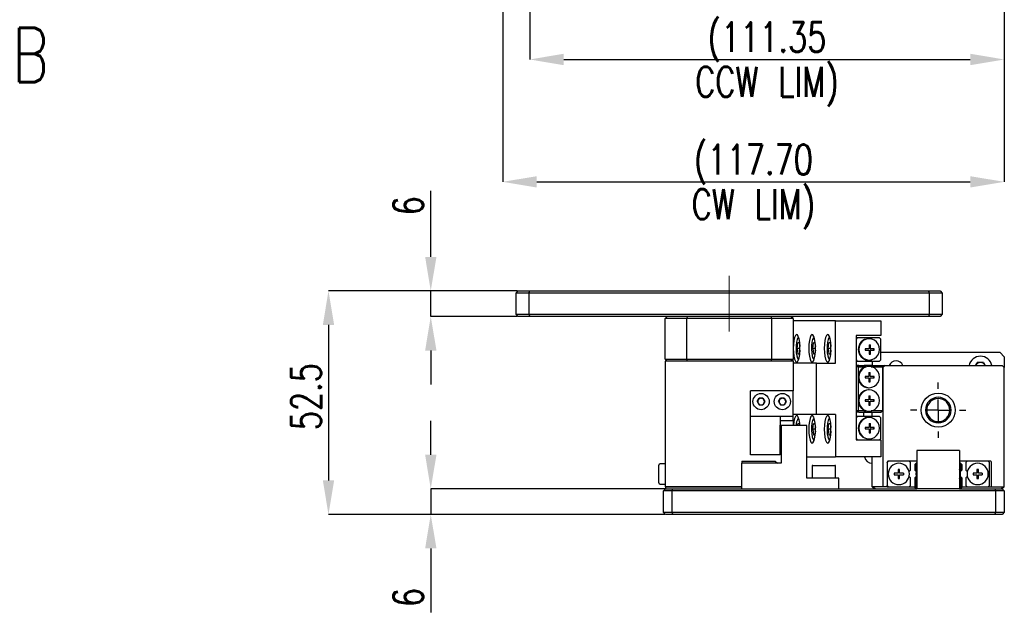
# Model space of a CAD drawing. Header units: millimetres. Extents: x 0 to 354, y -1 to 219.
# Tile 1 of 13: x 31 to 147, y 4 to 73. Entities that reach past the tile are written whole.
import ezdxf

# ---------------------------------------------------------------- set-up
doc = ezdxf.new("R2010")
doc.units = ezdxf.units.MM
doc.linetypes.add('CENTERX2', pattern=[20.32, 12.7, -2.54, 2.54, -2.54])
doc.layers.add('SLD-0', color=7, linetype='Continuous')
doc.styles.add('SLDTEXTSTYLE1', font='TXT', dxfattribs={"width": 0.75, "bigfont": 'bigfont'})
doc.dimstyles.new('SLDDIMSTYLE0', dxfattribs={"dimtxt": 3.5, "dimasz": 4, "dimexe": 0, "dimexo": 0.0625, "dimgap": 0.875, "dimtad": 1, "dimlfac": 2, "dimrnd": 1e-09, "dimzin": 12, "dimdsep": 46, "dimtxsty": 'SLDTEXTSTYLE1', "dimsah": 1, "dimcen": 0.09, "dimadec": 0, "dimazin": 3, "dimtfac": 1, "dimtofl": 0, "dimtmove": 0, "dimatfit": 3, "dimfxl": 1, "dimfrac": 2, "dimtolj": 1, "dimtzin": 12, "dimarcsym": 0})
doc.dimstyles.new('SLDDIMSTYLE10', dxfattribs={"dimtxt": 3.5, "dimasz": 4, "dimexe": 0, "dimexo": 0.0625, "dimgap": 0.875, "dimtad": 1, "dimlfac": 2, "dimrnd": 1e-09, "dimzin": 4, "dimdsep": 46, "dimtxsty": 'SLDTEXTSTYLE1', "dimsah": 1, "dimcen": 0.09, "dimadec": 0, "dimazin": 1, "dimtfac": 1, "dimtofl": 0, "dimtmove": 0, "dimatfit": 3, "dimfxl": 1, "dimfrac": 2, "dimtolj": 1, "dimtzin": 12, "dimarcsym": 0})
doc.dimstyles.new('SLDDIMSTYLE2', dxfattribs={"dimtxt": 3.5, "dimasz": 4, "dimexe": 0, "dimexo": 0.0625, "dimgap": 0.875, "dimtad": 1, "dimlfac": 2, "dimrnd": 1e-09, "dimzin": 12, "dimdsep": 46, "dimtxsty": 'SLDTEXTSTYLE1', "dimsah": 1, "dimcen": 0.09, "dimadec": 0, "dimazin": 3, "dimtfac": 1, "dimtmove": 0, "dimatfit": 0, "dimfxl": 1, "dimfrac": 2, "dimtolj": 1, "dimtzin": 12, "dimarcsym": 0})
doc.dimstyles.new('SLDDIMSTYLE3', dxfattribs={"dimtxt": 3.5, "dimasz": 4, "dimexe": 0, "dimexo": 0.0625, "dimgap": 0.875, "dimtad": 1, "dimdec": 1, "dimlfac": 2, "dimrnd": 1e-09, "dimzin": 12, "dimdsep": 46, "dimtxsty": 'SLDTEXTSTYLE1', "dimsah": 1, "dimcen": 0.09, "dimadec": 0, "dimazin": 3, "dimtfac": 1, "dimtdec": 1, "dimtofl": 0, "dimtmove": 0, "dimatfit": 3, "dimfxl": 1, "dimfrac": 2, "dimtolj": 1, "dimtzin": 12, "dimarcsym": 0})

# ---------------------------------------------------------------- blocks, each defined once
blk = doc.blocks.new('*D37')
at = {"layer": 'Defpoints', "color": 0, "transparency": 16777216}
for p in [(146.78, 93.54), (87.93, 87.79), (146.78, 54.32)]:
    blk.add_point(p, dxfattribs=at)
at = {"layer": 'SLD-0', "color": 0, "lineweight": -2, "transparency": 16777216}
for p, q in [((146.78, 93.48), (146.78, 54.32)), ((87.93, 87.73), (87.93, 54.32)), ((91.93, 54.32), (142.78, 54.32))]:
    blk.add_line(p, q, dxfattribs=at)
at = {"layer": 'SLD-0', "color": 0, "transparency": 16777216}
for points in [[(91.93, 54.98), (91.93, 53.65), (87.93, 54.32)], [(142.78, 54.98), (142.78, 53.65), (146.78, 54.32)]]:
    blk.add_solid(points, dxfattribs=at)
at = {"layer": 'SLD-0', "color": 0, "transparency": 16777216, "char_height": 3.5, "attachment_point": 2, "style": 'SLDTEXTSTYLE1'}
for s, insert in [('\\A1;(117.70', (117.35, 58.69)), ('\\A1;CW LIM)', (117.35, 53.44))]:
    blk.add_mtext(s, dxfattribs=dict(at, insert=insert))
blk = doc.blocks.new('*D38')
at = {"layer": 'Defpoints', "color": 0, "transparency": 16777216}
for p in [(146.78, 93.54), (91.1, 87.79), (146.78, 68.69)]:
    blk.add_point(p, dxfattribs=at)
at = {"layer": 'SLD-0', "color": 0, "lineweight": -2, "transparency": 16777216}
for p, q in [((146.78, 93.48), (146.78, 68.69)), ((91.1, 87.73), (91.1, 68.69)), ((95.1, 68.69), (142.78, 68.69))]:
    blk.add_line(p, q, dxfattribs=at)
at = {"layer": 'SLD-0', "color": 0, "transparency": 16777216}
for points in [[(95.1, 69.36), (95.1, 68.02), (91.1, 68.69)], [(142.78, 69.36), (142.78, 68.02), (146.78, 68.69)]]:
    blk.add_solid(points, dxfattribs=at)
at = {"layer": 'SLD-0', "color": 0, "transparency": 16777216, "char_height": 3.5, "attachment_point": 2, "style": 'SLDTEXTSTYLE1'}
for s, insert in [('\\A1;(111.35', (118.94, 73.07)), ('\\A1;CCW LIM)', (118.94, 67.82))]:
    blk.add_mtext(s, dxfattribs=dict(at, insert=insert))
blk = doc.blocks.new('*D43')
at = {"layer": 'Defpoints', "color": 0, "transparency": 16777216}
for p in [(89.74, 41.51), (79.49, 38.51), (89.74, 38.51)]:
    blk.add_point(p, dxfattribs=at)
at = {"layer": 'SLD-0', "color": 0, "lineweight": -2, "transparency": 16777216}
for p, q in [((79.49, 45.51), (79.49, 53.26)), ((89.68, 41.51), (79.49, 41.51)), ((79.49, 38.51), (79.49, 41.51)), ((89.68, 38.51), (79.49, 38.51)), ((79.49, 34.51), (79.49, 30.51))]:
    blk.add_line(p, q, dxfattribs=at)
at = {"layer": 'SLD-0', "color": 0, "transparency": 16777216}
for points in [[(78.83, 45.51), (80.16, 45.51), (79.49, 41.51)], [(78.83, 34.51), (80.16, 34.51), (79.49, 38.51)]]:
    blk.add_solid(points, dxfattribs=at)
at = {"layer": 'SLD-0', "color": 0, "transparency": 16777216, "insert": (75.12, 51.51), "char_height": 3.5, "attachment_point": 2, "rotation": 90, "style": 'SLDTEXTSTYLE1'}
blk.add_mtext('\\A1;6', dxfattribs=at)
blk = doc.blocks.new('*D44')
at = {"layer": 'Defpoints', "color": 0, "transparency": 16777216}
for p in [(107.03, 18.26), (79.49, 15.26), (107.03, 15.26)]:
    blk.add_point(p, dxfattribs=at)
at = {"layer": 'SLD-0', "color": 0, "lineweight": -2, "transparency": 16777216}
for p, q in [((79.49, 22.26), (79.49, 26.26)), ((106.97, 18.26), (79.49, 18.26)), ((79.49, 18.26), (79.49, 15.26)), ((106.97, 15.26), (79.49, 15.26)), ((79.49, 11.26), (79.49, 3.76))]:
    blk.add_line(p, q, dxfattribs=at)
at = {"layer": 'SLD-0', "color": 0, "transparency": 16777216}
for points in [[(78.83, 22.26), (80.16, 22.26), (79.49, 18.26)], [(78.83, 11.26), (80.16, 11.26), (79.49, 15.26)]]:
    blk.add_solid(points, dxfattribs=at)
at = {"layer": 'SLD-0', "color": 0, "transparency": 16777216, "insert": (75.12, 5.51), "char_height": 3.5, "attachment_point": 2, "rotation": 90, "style": 'SLDTEXTSTYLE1'}
blk.add_mtext('\\A1;6', dxfattribs=at)
blk = doc.blocks.new('*D45')
at = {"layer": 'Defpoints', "color": 0, "transparency": 16777216}
for p in [(89.74, 41.51), (67.49, 15.26), (107.03, 15.26)]:
    blk.add_point(p, dxfattribs=at)
at = {"layer": 'SLD-0', "color": 0, "lineweight": -2, "transparency": 16777216}
for p, q in [((89.68, 41.51), (67.49, 41.51)), ((67.49, 37.51), (67.49, 19.26)), ((106.97, 15.26), (67.49, 15.26))]:
    blk.add_line(p, q, dxfattribs=at)
at = {"layer": 'SLD-0', "color": 0, "transparency": 16777216}
for points in [[(66.83, 37.51), (68.16, 37.51), (67.49, 41.51)], [(66.83, 19.26), (68.16, 19.26), (67.49, 15.26)]]:
    blk.add_solid(points, dxfattribs=at)
at = {"layer": 'SLD-0', "color": 0, "transparency": 16777216, "insert": (63.12, 29.09), "char_height": 3.5, "attachment_point": 2, "rotation": 90, "style": 'SLDTEXTSTYLE1'}
blk.add_mtext('\\A1;52.5', dxfattribs=at)
blk = doc.blocks.new('SW_CENTERMARKSYMBOL_10')
at = {"layer": 'SLD-0', "color": 0}
for p, q in [((0, 2.5), (0, 3.25)), ((0, 0), (0, 1.25)), ((-2.5, 0), (-3.25, 0)), ((0, 0), (-1.25, 0)), ((0, 0), (0, -1.25)), ((0, 0), (1.25, 0)), ((2.5, 0), (3.25, 0)), ((0, -2.5), (0, -3.25))]:
    blk.add_line(p, q, dxfattribs=at)

msp = doc.modelspace()

# ---------------------------------------------------------------- linework, layer by layer
at = {"color": 7, "linetype": 'Continuous', "lineweight": 25}
for p, q in [((89.493, 41.2608), (89.743, 41.5108)), ((90.993, 41.2608), (89.493, 41.2608)), ((89.493, 38.7608), (89.493, 41.2608)), ((89.743, 41.5108), (91.0966, 41.5108)), ((90.993, 41.2608), (91.0966, 41.5108)), ((90.993, 41.2608), (90.993, 38.7608)), ((137.993, 41.2608), (90.993, 41.2608)), ((91.0966, 41.5108), (137.8895, 41.5108)), ((137.8895, 41.5108), (139.243, 41.5108)), ((137.993, 41.2608), (137.8895, 41.5108)), ((139.493, 41.2608), (137.993, 41.2608)), ((137.993, 38.7608), (137.993, 41.2608)), ((139.243, 41.5108), (139.493, 41.2608)), ((139.493, 41.2608), (139.493, 38.7608)), ((89.743, 38.5108), (89.493, 38.7608)), ((89.493, 38.7608), (90.993, 38.7608)), ((91.0966, 38.5108), (89.743, 38.5108)), ((90.993, 38.7608), (91.0966, 38.5108)), ((90.993, 38.7608), (137.993, 38.7608)), ((137.8895, 38.5108), (91.0966, 38.5108)), ((107.243, 38.5108), (106.993, 38.2608)), ((109.493, 38.2608), (106.993, 38.2608)), ((106.993, 33.5108), (106.993, 38.2608)), ((109.5966, 38.5108), (109.493, 38.2608)), ((119.493, 38.2608), (109.493, 38.2608)), ((109.493, 38.2608), (109.493, 33.5108)), ((119.3895, 38.5108), (119.493, 38.2608)), ((121.993, 38.2608), (119.493, 38.2608)), ((119.493, 33.5108), (119.493, 38.2608)), ((121.993, 38.2608), (121.743, 38.5108)), ((121.993, 38.2608), (121.993, 33.5108)), ((137.993, 38.7608), (137.8895, 38.5108)), ((139.243, 38.5108), (137.8895, 38.5108)), ((137.993, 38.7608), (139.493, 38.7608)), ((139.493, 38.7608), (139.243, 38.5108)), ((126.965, 38.0108), (121.993, 38.0108)), ((126.965, 33.0108), (126.965, 38.0108)), ((126.965, 38.0108), (132.3008, 38.0108)), ((132.3008, 38.0108), (132.3008, 36.2608)), ((132.3008, 36.2608), (129.3904, 36.2608)), ((129.3904, 36.2608), (129.3904, 24.0108)), ((129.5359, 36.0108), (129.3904, 35.8608)), ((129.5359, 36.0108), (129.3904, 36.0108)), ((129.3904, 35.8608), (129.3904, 33.4108)), ((132.1553, 36.0108), (129.5359, 36.0108)), ((130.9305, 35.8858), (130.8638, 35.8858)), ((132.3008, 35.8608), (132.1553, 36.0108)), ((132.3008, 33.4108), (132.3008, 35.8608)), ((122.4808, 34.7608), (122.5704, 35.4008)), ((122.4808, 34.7608), (122.5704, 34.1208)), ((122.8116, 34.7608), (122.4808, 34.7608)), ((122.7496, 35.4008), (122.5704, 35.4008)), ((122.7496, 35.4008), (122.8078, 34.9852)), ((124.2998, 34.7608), (124.3894, 35.4008)), ((124.2998, 34.7608), (124.3894, 34.1208)), ((124.6306, 34.7608), (124.2998, 34.7608)), ((124.5687, 35.4008), (124.3894, 35.4008)), ((124.5687, 35.4008), (124.6268, 34.9852)), ((126.1188, 34.7608), (126.2084, 35.4008)), ((126.1188, 34.7608), (126.2084, 34.1208)), ((126.4496, 34.7608), (126.1188, 34.7608)), ((126.3877, 35.4008), (126.2084, 35.4008)), ((126.3877, 35.4008), (126.4459, 34.9852)), ((130.9087, 34.7208), (130.4672, 34.7208)), ((130.4672, 34.7208), (130.4672, 34.5508)), ((130.9087, 35.1758), (130.9087, 34.7208)), ((130.9087, 35.1758), (131.0736, 35.1758)), ((131.0372, 34.7208), (131.0372, 35.1758)), ((131.0372, 34.7208), (131.0736, 34.7208)), ((131.0736, 34.7208), (131.0736, 35.1758)), ((131.515, 34.7208), (131.0736, 34.7208)), ((131.4786, 34.5508), (131.4786, 34.7208)), ((131.515, 34.5508), (131.515, 34.7208)), ((106.993, 33.5108), (109.493, 33.5108)), ((107.243, 33.2608), (106.993, 33.5108)), ((109.493, 33.5108), (119.493, 33.5108)), ((109.5966, 33.2608), (109.493, 33.5108)), ((119.3895, 33.2608), (119.493, 33.5108)), ((119.493, 33.5108), (121.993, 33.5108)), ((121.993, 33.5108), (121.743, 33.2608)), ((121.993, 33.2608), (121.993, 33.5108)), ((122.5704, 34.1208), (122.7496, 34.1208)), ((122.8078, 34.5363), (122.7496, 34.1208)), ((124.3894, 34.1208), (124.5687, 34.1208)), ((124.6268, 34.5363), (124.5687, 34.1208)), ((126.2084, 34.1208), (126.3877, 34.1208)), ((126.4459, 34.5363), (126.3877, 34.1208)), ((130.4672, 34.5508), (130.9087, 34.5508)), ((130.9087, 34.5508), (130.9087, 34.0958)), ((130.9087, 34.0958), (131.0736, 34.0958)), ((131.0372, 34.0958), (131.0372, 34.5508)), ((131.0372, 34.5508), (131.0736, 34.5508)), ((131.0736, 34.0958), (131.0736, 34.5508)), ((131.0736, 34.5508), (131.515, 34.5508)), ((146.2796, 34.2608), (132.3008, 34.2608)), ((146.7796, 33.7608), (146.2796, 34.2608)), ((146.7796, 33.7608), (146.7796, 32.5108)), ((121.993, 33.2608), (106.993, 33.2608)), ((106.993, 33.2608), (106.993, 18.5108)), ((121.993, 33.2608), (121.993, 29.7608)), ((121.993, 33.0108), (121.993, 29.7608)), ((124.7629, 33.0108), (121.993, 33.0108)), ((124.7629, 27.0108), (124.7629, 33.0108)), ((124.7629, 33.0108), (126.965, 33.0108)), ((129.3904, 33.4108), (129.5359, 33.2608)), ((129.5359, 33.2608), (129.3904, 33.2608)), ((129.7283, 32.7608), (129.3904, 32.7608)), ((129.6192, 32.6108), (129.3904, 32.6108)), ((129.5359, 33.2608), (130.4021, 33.2608)), ((129.6192, 32.6108), (129.7283, 32.7608)), ((129.6192, 32.6108), (129.6192, 27.4108)), ((129.6192, 32.6108), (130.5339, 32.6108)), ((129.7283, 32.7608), (130.352, 32.7608)), ((130.352, 32.7608), (130.5339, 32.6108)), ((131.239, 32.7608), (130.352, 32.7608)), ((130.5616, 33.4252), (130.4021, 33.2608)), ((130.4021, 33.2608), (131.2891, 33.2608)), ((130.5339, 32.6108), (130.5479, 32.5963)), ((130.9168, 32.6358), (130.8501, 32.6358)), ((130.8638, 33.3858), (130.9305, 33.3858)), ((131.1334, 32.6156), (131.239, 32.7608)), ((131.2891, 33.2608), (131.1481, 33.406)), ((131.1581, 32.6108), (132.5296, 32.6108)), ((131.239, 32.7608), (132.3477, 32.7608)), ((131.2796, 33.2608), (131.2796, 32.7608)), ((131.2891, 33.2608), (132.1553, 33.2608)), ((132.1553, 33.2608), (132.3008, 33.4108)), ((132.3477, 32.7608), (132.7873, 32.7608)), ((132.3477, 32.7608), (132.5296, 32.6108)), ((132.7873, 32.7608), (132.5296, 32.5108)), ((132.5296, 27.4108), (132.5296, 32.6108)), ((132.5296, 32.5108), (132.5296, 18.5108)), ((132.7873, 32.7608), (146.5296, 32.7608)), ((143.4137, 32.7608), (143.6099, 33.1005)), ((143.4251, 32.7805), (143.4142, 32.7608)), ((144.3489, 33.1005), (143.6099, 33.1005)), ((144.3489, 33.1005), (144.545, 32.7608)), ((144.5446, 32.7608), (144.5336, 32.7805)), ((146.7796, 32.5108), (146.5296, 32.7608)), ((146.7796, 18.5108), (146.7796, 32.5108)), ((130.8949, 31.4708), (130.4535, 31.4708)), ((130.4535, 31.4708), (130.4535, 31.3008)), ((130.4535, 31.3008), (130.8949, 31.3008)), ((130.8949, 31.9258), (130.8949, 31.4708)), ((130.8949, 31.9258), (131.0599, 31.9258)), ((130.8949, 31.3008), (130.8949, 30.8458)), ((131.0235, 31.4708), (131.0235, 31.9258)), ((131.0235, 31.4708), (131.0599, 31.4708)), ((131.0235, 30.8458), (131.0235, 31.3008)), ((131.0235, 31.3008), (131.0599, 31.3008)), ((131.0599, 31.4708), (131.0599, 31.9258)), ((131.5013, 31.4708), (131.0599, 31.4708)), ((131.0599, 30.8458), (131.0599, 31.3008)), ((131.0599, 31.3008), (131.5013, 31.3008)), ((131.4649, 31.3008), (131.4649, 31.4708)), ((131.5013, 31.3008), (131.5013, 31.4708)), ((130.8501, 30.1358), (130.9168, 30.1358)), ((130.8949, 30.8458), (131.0599, 30.8458)), ((121.993, 29.7608), (116.993, 29.7608)), ((116.993, 27.2608), (116.993, 29.7608)), ((117.797, 28.5108), (118.02, 28.897)), ((118.466, 28.897), (118.02, 28.897)), ((118.466, 28.897), (118.689, 28.5108)), ((120.297, 28.5108), (120.52, 28.897)), ((120.966, 28.897), (120.52, 28.897)), ((120.966, 28.897), (121.189, 28.5108)), ((121.993, 27.2608), (121.993, 29.7608)), ((130.9168, 29.8858), (130.8501, 29.8858)), ((130.8949, 29.1758), (130.8949, 28.7208)), ((130.8949, 29.1758), (131.0599, 29.1758)), ((131.0235, 28.7208), (131.0235, 29.1758)), ((131.0599, 28.7208), (131.0599, 29.1758)), ((117.797, 28.5108), (118.02, 28.1245)), ((118.02, 28.1245), (118.466, 28.1245)), ((118.689, 28.5108), (118.466, 28.1245)), ((120.297, 28.5108), (120.52, 28.1245)), ((120.52, 28.1245), (120.966, 28.1245)), ((121.189, 28.5108), (120.966, 28.1245)), ((130.8949, 28.7208), (130.4535, 28.7208)), ((130.4535, 28.7208), (130.4535, 28.5508)), ((130.4535, 28.5508), (130.8949, 28.5508)), ((130.8949, 28.5508), (130.8949, 28.0958)), ((130.8949, 28.0958), (131.0599, 28.0958)), ((131.0235, 28.7208), (131.0599, 28.7208)), ((131.0235, 28.0958), (131.0235, 28.5508)), ((131.0235, 28.5508), (131.0599, 28.5508)), ((131.5013, 28.7208), (131.0599, 28.7208)), ((131.0599, 28.0958), (131.0599, 28.5508)), ((131.0599, 28.5508), (131.5013, 28.5508)), ((131.4649, 28.5508), (131.4649, 28.7208)), ((131.5013, 28.5508), (131.5013, 28.7208)), ((116.993, 26.7608), (116.993, 27.2608)), ((120.493, 26.7608), (116.993, 26.7608)), ((116.993, 25.7608), (116.993, 26.7608)), ((120.493, 26.7608), (120.493, 25.7608)), ((121.993, 26.7608), (120.493, 26.7608)), ((121.993, 26.7608), (121.993, 27.2608)), ((124.7629, 27.0108), (121.993, 27.0108)), ((121.993, 26.2608), (121.993, 26.7608)), ((126.965, 27.0108), (124.7629, 27.0108)), ((126.965, 27.0108), (126.965, 22.0108)), ((129.6192, 27.4108), (129.3904, 27.4108)), ((129.7283, 27.2608), (129.3904, 27.2608)), ((129.5359, 26.7608), (129.3904, 26.6108)), ((129.5359, 26.7608), (129.3904, 26.7608)), ((129.3904, 26.6108), (129.3904, 24.1608)), ((130.4021, 26.7608), (129.5359, 26.7608)), ((130.5339, 27.4108), (129.6192, 27.4108)), ((129.7283, 27.2608), (129.6192, 27.4108)), ((129.7283, 27.2608), (130.352, 27.2608)), ((130.2796, 27.2608), (130.2796, 26.7608)), ((130.5339, 27.4108), (130.352, 27.2608)), ((130.352, 27.2608), (131.239, 27.2608)), ((130.4021, 26.7608), (130.5616, 26.5963)), ((131.2891, 26.7608), (130.4021, 26.7608)), ((130.5479, 27.4252), (130.5339, 27.4108)), ((130.8501, 27.3858), (130.9168, 27.3858)), ((130.9305, 26.6358), (130.8638, 26.6358)), ((131.239, 27.2608), (131.1334, 27.4059)), ((131.1481, 26.6155), (131.2891, 26.7608)), ((132.5296, 27.4108), (131.1581, 27.4108)), ((131.239, 27.2608), (132.3477, 27.2608)), ((131.2796, 26.7608), (131.2796, 27.2608)), ((132.1553, 26.7608), (131.2891, 26.7608)), ((132.3008, 26.6108), (132.1553, 26.7608)), ((132.3008, 24.1608), (132.3008, 26.6108)), ((132.5296, 27.4108), (132.3477, 27.2608)), ((116.993, 22.2608), (116.993, 25.7608)), ((121.993, 26.2608), (120.493, 26.2608)), ((120.493, 22.2608), (120.493, 25.7608)), ((120.6046, 25.7108), (120.6046, 21.2608)), ((123.6046, 25.7108), (120.6046, 25.7108)), ((121.993, 26.2608), (121.993, 25.7108)), ((122.5438, 25.7108), (122.5704, 25.9008)), ((122.7496, 25.9008), (122.5704, 25.9008)), ((122.7496, 25.9008), (122.7762, 25.7108)), ((123.6046, 19.5108), (123.6046, 25.7108)), ((124.2998, 25.2608), (124.3894, 25.9008)), ((124.5687, 25.9008), (124.3894, 25.9008)), ((124.5687, 25.9008), (124.6268, 25.4852)), ((126.1188, 25.2608), (126.2084, 25.9008)), ((126.3877, 25.9008), (126.2084, 25.9008)), ((126.3877, 25.9008), (126.4459, 25.4852)), ((130.9087, 25.4708), (130.4672, 25.4708)), ((130.4672, 25.4708), (130.4672, 25.3008)), ((130.9087, 25.9258), (130.9087, 25.4708)), ((130.9087, 25.9258), (131.0736, 25.9258)), ((131.0372, 25.4708), (131.0372, 25.9258)), ((131.0372, 25.4708), (131.0736, 25.4708)), ((131.0736, 25.4708), (131.0736, 25.9258)), ((131.515, 25.4708), (131.0736, 25.4708)), ((131.4786, 25.3008), (131.4786, 25.4708)), ((131.515, 25.3008), (131.515, 25.4708)), ((124.2998, 25.2608), (124.3894, 24.6208)), ((124.6306, 25.2608), (124.2998, 25.2608)), ((124.3894, 24.6208), (124.5687, 24.6208)), ((124.6268, 25.0363), (124.5687, 24.6208)), ((126.1188, 25.2608), (126.2084, 24.6208)), ((126.4496, 25.2608), (126.1188, 25.2608)), ((126.2084, 24.6208), (126.3877, 24.6208)), ((126.4459, 25.0363), (126.3877, 24.6208)), ((130.4672, 25.3008), (130.9087, 25.3008)), ((130.9087, 25.3008), (130.9087, 24.8458)), ((130.9087, 24.8458), (131.0736, 24.8458)), ((131.0372, 24.8458), (131.0372, 25.3008)), ((131.0372, 25.3008), (131.0736, 25.3008)), ((131.0736, 24.8458), (131.0736, 25.3008)), ((131.0736, 25.3008), (131.515, 25.3008)), ((129.3904, 24.1608), (129.5359, 24.0108)), ((129.3904, 24.0108), (132.3008, 24.0108)), ((129.5359, 24.0108), (132.1553, 24.0108)), ((130.8638, 24.1358), (130.9305, 24.1358)), ((132.1553, 24.0108), (132.3008, 24.1608)), ((132.3008, 24.0108), (132.3008, 22.0108)), ((120.493, 22.2608), (116.993, 22.2608)), ((123.6046, 22.0108), (126.965, 22.0108)), ((132.3008, 22.0108), (126.965, 22.0108)), ((131.2796, 18.5108), (131.2796, 22.0108)), ((141.5296, 22.7608), (136.5296, 22.7608)), ((136.5296, 22.7608), (136.5296, 18.2608)), ((141.5296, 22.7608), (141.5296, 18.2608)), ((106.243, 18.9608), (106.243, 21.0608)), ((106.993, 21.2108), (106.393, 21.2108)), ((116.0046, 21.5108), (119.9046, 21.5108)), ((116.0046, 21.5108), (116.0046, 21.2608)), ((116.0046, 18.2608), (116.0046, 21.2608)), ((120.6046, 21.2608), (116.0046, 21.2608)), ((119.9046, 21.5108), (120.1546, 21.2608)), ((124.2296, 20.9358), (124.2296, 19.5108)), ((124.3046, 21.0108), (126.9046, 21.0108)), ((126.9796, 19.5108), (126.9796, 20.9358)), ((133.1796, 21.5108), (133.0296, 21.3608)), ((133.0296, 21.3608), (133.0296, 21.4108)), ((133.0296, 21.3608), (133.0296, 18.6608)), ((133.1796, 21.5108), (133.1296, 21.5108)), ((135.6296, 21.5108), (133.1796, 21.5108)), ((136.5296, 21.5108), (135.6296, 21.5108)), ((135.7796, 21.3608), (135.6296, 21.5108)), ((135.7796, 20.4679), (135.7796, 21.3608)), ((136.2796, 21.1108), (136.4296, 21.2608)), ((136.2796, 21.1108), (136.2796, 20.4679)), ((136.4296, 20.3179), (136.4296, 21.2608)), ((136.5296, 21.2608), (136.4296, 21.2608)), ((142.4296, 21.5108), (141.5296, 21.5108)), ((141.6296, 21.2608), (141.5296, 21.2608)), ((141.6296, 21.2608), (141.6296, 20.3179)), ((141.6296, 21.2608), (141.7796, 21.1108)), ((141.7796, 21.1108), (141.7796, 20.4679)), ((142.4296, 21.5108), (142.2796, 21.3608)), ((142.2796, 21.3608), (142.2796, 20.4679)), ((144.8796, 21.5108), (142.4296, 21.5108)), ((145.1796, 21.5108), (144.8796, 21.5108)), ((145.0296, 21.3608), (144.8796, 21.5108)), ((145.0296, 18.6608), (145.0296, 21.3608)), ((145.2796, 18.5108), (145.2796, 21.4108)), ((134.3196, 20.0958), (133.8646, 20.0958)), ((133.8646, 20.0958), (133.8646, 19.9258)), ((133.8646, 19.9258), (134.3196, 19.9258)), ((134.4896, 20.5508), (134.3196, 20.5508)), ((134.3196, 20.5508), (134.3196, 20.0958)), ((134.3196, 19.9258), (134.3196, 19.4708)), ((134.4896, 20.0958), (134.4896, 20.5508)), ((134.9446, 20.0958), (134.4896, 20.0958)), ((134.4896, 19.4708), (134.4896, 19.9258)), ((134.4896, 19.9258), (134.9446, 19.9258)), ((134.9446, 20.0958), (134.9446, 19.9258)), ((135.7796, 20.4679), (135.619, 20.3072)), ((135.619, 19.7143), (135.7796, 19.5536)), ((136.4296, 20.3179), (136.2796, 20.4679)), ((136.2796, 19.5536), (136.4296, 19.7036)), ((136.4403, 20.3072), (136.4296, 20.3179)), ((136.4296, 19.7036), (136.4403, 19.7143)), ((136.4296, 18.2608), (136.4296, 19.7036)), ((141.6296, 20.3179), (141.619, 20.3072)), ((141.619, 19.7143), (141.6296, 19.7036)), ((141.7796, 20.4679), (141.6296, 20.3179)), ((141.6296, 19.7036), (141.6296, 18.2608)), ((141.6296, 19.7036), (141.7796, 19.5536)), ((142.4403, 20.3072), (142.2796, 20.4679)), ((142.2796, 19.5536), (142.4403, 19.7143)), ((143.5696, 20.0958), (143.1146, 20.0958)), ((143.1146, 20.0958), (143.1146, 19.9258)), ((143.1146, 19.9258), (143.5696, 19.9258)), ((143.7396, 20.5508), (143.5696, 20.5508)), ((143.5696, 20.5508), (143.5696, 20.0958)), ((143.5696, 19.9258), (143.5696, 19.4708)), ((143.7396, 20.0958), (143.7396, 20.5508)), ((144.1946, 20.0958), (143.7396, 20.0958)), ((143.7396, 19.4708), (143.7396, 19.9258)), ((143.7396, 19.9258), (144.1946, 19.9258)), ((144.1946, 20.0958), (144.1946, 19.9258)), ((106.393, 18.8108), (106.993, 18.8108)), ((116.0046, 18.5108), (106.993, 18.5108)), ((107.0296, 18.5108), (107.0296, 18.4608)), ((126.3546, 19.5108), (123.6046, 19.5108)), ((127.3546, 19.5108), (126.3546, 19.5108)), ((127.3546, 18.2608), (127.3546, 19.5108)), ((131.5296, 18.2608), (131.2796, 18.5108)), ((132.5296, 18.5108), (131.2796, 18.5108)), ((131.4046, 18.5108), (131.6546, 18.2608)), ((133.0296, 18.5108), (132.5296, 18.5108)), ((133.0296, 18.5108), (133.0296, 18.6608)), ((133.0296, 18.6608), (133.1796, 18.5108)), ((133.0296, 18.5108), (133.1796, 18.5108)), ((133.1796, 18.5108), (135.6296, 18.5108)), ((134.3196, 19.4708), (134.4896, 19.4708)), ((135.6296, 18.5108), (135.7796, 18.6608)), ((135.6296, 18.5108), (136.2796, 18.5108)), ((135.7796, 18.6608), (135.7796, 19.5536)), ((136.2796, 19.5536), (136.2796, 18.4108)), ((141.7796, 19.5536), (141.7796, 18.4108)), ((141.7796, 18.5108), (142.4296, 18.5108)), ((142.2796, 19.5536), (142.2796, 18.6608)), ((142.2796, 18.6608), (142.4296, 18.5108)), ((142.4296, 18.5108), (144.8796, 18.5108)), ((143.5696, 19.4708), (143.7396, 19.4708)), ((144.8796, 18.5108), (145.0296, 18.6608)), ((144.8796, 18.5108), (145.2796, 18.5108)), ((145.2796, 18.5108), (146.7796, 18.5108)), ((146.4046, 18.2608), (146.6546, 18.5108)), ((146.7796, 18.5108), (146.5296, 18.2608)), ((106.7796, 18.0108), (107.0296, 18.2608)), ((107.7796, 18.0108), (106.7796, 18.0108)), ((106.7796, 15.5108), (106.7796, 18.0108)), ((116.0046, 18.4608), (107.0296, 18.4608)), ((107.0296, 18.4608), (107.0296, 18.2608)), ((107.0296, 18.2608), (107.8832, 18.2608)), ((107.8832, 18.2608), (107.7796, 18.0108)), ((107.7796, 18.0108), (107.7796, 15.5108)), ((145.7796, 18.0108), (107.7796, 18.0108)), ((107.8832, 18.2608), (136.5296, 18.2608)), ((131.5921, 18.3233), (131.5296, 18.2608)), ((136.4296, 18.2608), (136.2796, 18.4108)), ((141.5296, 18.2608), (136.5296, 18.2608)), ((141.5296, 18.2608), (145.6761, 18.2608)), ((141.7796, 18.4108), (141.6296, 18.2608)), ((145.7796, 18.0108), (145.6761, 18.2608)), ((145.6761, 18.2608), (146.5296, 18.2608)), ((146.7796, 18.0108), (145.7796, 18.0108)), ((145.7796, 15.5108), (145.7796, 18.0108)), ((146.5296, 18.2608), (146.4671, 18.3233)), ((146.5296, 18.2608), (146.7796, 18.0108)), ((146.7796, 18.0108), (146.7796, 15.5108)), ((107.0296, 15.2608), (106.7796, 15.5108)), ((106.7796, 15.5108), (107.7796, 15.5108)), ((107.8832, 15.2608), (107.0296, 15.2608)), ((107.7796, 15.5108), (107.8832, 15.2608)), ((107.7796, 15.5108), (145.7796, 15.5108)), ((145.6761, 15.2608), (107.8832, 15.2608)), ((145.6761, 15.2608), (145.7796, 15.5108)), ((146.5296, 15.2608), (145.6761, 15.2608)), ((145.7796, 15.5108), (146.7796, 15.5108)), ((146.7796, 15.5108), (146.5296, 15.2608))]:
    msp.add_line(p, q, dxfattribs=at)
at = {"color": 7, "linetype": 'Continuous', "lineweight": 25, "flags": 128}
for points in [[(122.0234, 34.7608), (122.0409, 34.2818), (122.0918, 33.8454), (122.1718, 33.4903), (122.2735, 33.2481), (122.388, 33.1403), (122.5052, 33.1765), (122.6145, 33.3535), (122.7064, 33.6555), (122.7726, 34.0557), (122.8072, 34.5186), (122.8072, 35.0029), (122.7726, 35.4658), (122.7064, 35.866), (122.6145, 36.168), (122.5052, 36.345), (122.388, 36.3812), (122.2735, 36.2734), (122.1718, 36.0312), (122.0918, 35.6761), (122.0409, 35.2397), (122.0234, 34.7608)], [(122.6112, 36.0451), (122.5576, 35.9903), (122.4664, 35.7866), (122.3961, 35.4718), (122.3544, 35.0799), (122.3458, 34.6534), (122.3713, 34.2385), (122.428, 33.8803), (122.51, 33.6174), (122.6081, 33.4785), (122.654, 33.461)], [(123.8424, 34.7608), (123.8599, 34.2818), (123.9109, 33.8454), (123.9908, 33.4903), (124.0925, 33.2481), (124.207, 33.1403), (124.3242, 33.1765), (124.4336, 33.3535), (124.5254, 33.6555), (124.5916, 34.0557), (124.6262, 34.5186), (124.6262, 35.0029), (124.5916, 35.4658), (124.5254, 35.866), (124.4336, 36.168), (124.3242, 36.345), (124.207, 36.3812), (124.0925, 36.2734), (123.9908, 36.0312), (123.9109, 35.6761), (123.8599, 35.2397), (123.8424, 34.7608)], [(124.4303, 36.0451), (124.3767, 35.9903), (124.2854, 35.7866), (124.2151, 35.4718), (124.1734, 35.0799), (124.1648, 34.6534), (124.1903, 34.2385), (124.2471, 33.8803), (124.329, 33.6174), (124.4271, 33.4785), (124.473, 33.461)], [(125.6614, 34.7608), (125.6789, 34.2818), (125.7299, 33.8454), (125.8098, 33.4903), (125.9115, 33.2481), (126.0261, 33.1403), (126.1432, 33.1765), (126.2526, 33.3535), (126.3444, 33.6555), (126.4106, 34.0557), (126.4452, 34.5186), (126.4452, 35.0029), (126.4106, 35.4658), (126.3444, 35.866), (126.2526, 36.168), (126.1432, 36.345), (126.0261, 36.3812), (125.9115, 36.2734), (125.8098, 36.0312), (125.7299, 35.6761), (125.6789, 35.2397), (125.6614, 34.7608)], [(126.2493, 36.0451), (126.1957, 35.9903), (126.1044, 35.7866), (126.0341, 35.4718), (125.9924, 35.0799), (125.9838, 34.6534), (126.0093, 34.2385), (126.0661, 33.8803), (126.148, 33.6174), (126.2462, 33.4785), (126.2921, 33.461)], [(122.6451, 33.4341), (122.6297, 33.453), (122.6153, 33.4739)], [(124.4641, 33.4341), (124.4487, 33.453), (124.4343, 33.4739)], [(126.2831, 33.4341), (126.2678, 33.453), (126.2533, 33.4739)], [(122.7962, 25.7108), (122.7726, 25.9658), (122.7064, 26.366), (122.6145, 26.668), (122.5052, 26.845), (122.388, 26.8812), (122.2735, 26.7734), (122.1718, 26.5312), (122.0918, 26.1761), (122.0409, 25.7397), (122.0388, 25.7108)], [(123.8424, 25.2608), (123.8599, 24.7818), (123.9109, 24.3454), (123.9908, 23.9903), (124.0925, 23.7481), (124.207, 23.6403), (124.3242, 23.6765), (124.4336, 23.8535), (124.5254, 24.1555), (124.5916, 24.5557), (124.6262, 25.0186), (124.6262, 25.5029), (124.5916, 25.9658), (124.5254, 26.366), (124.4336, 26.668), (124.3242, 26.845), (124.207, 26.8812), (124.0925, 26.7734), (123.9908, 26.5312), (123.9109, 26.1761), (123.8599, 25.7397), (123.8424, 25.2608)], [(125.6614, 25.2608), (125.6789, 24.7818), (125.7299, 24.3454), (125.8098, 23.9903), (125.9115, 23.7481), (126.0261, 23.6403), (126.1432, 23.6765), (126.2526, 23.8535), (126.3444, 24.1555), (126.4106, 24.5557), (126.4452, 25.0186), (126.4452, 25.5029), (126.4106, 25.9658), (126.3444, 26.366), (126.2526, 26.668), (126.1432, 26.845), (126.0261, 26.8812), (125.9115, 26.7734), (125.8098, 26.5312), (125.7299, 26.1761), (125.6789, 25.7397), (125.6614, 25.2608)], [(124.4303, 26.5451), (124.3767, 26.4903), (124.2854, 26.2866), (124.2151, 25.9718), (124.1734, 25.5799), (124.1648, 25.1534), (124.1903, 24.7385), (124.2471, 24.3803), (124.329, 24.1174), (124.4271, 23.9785), (124.473, 23.961)], [(126.2493, 26.5451), (126.1957, 26.4903), (126.1044, 26.2866), (126.0341, 25.9718), (125.9924, 25.5799), (125.9838, 25.1534), (126.0093, 24.7385), (126.0661, 24.3803), (126.148, 24.1174), (126.2462, 23.9785), (126.2921, 23.961)], [(124.4641, 23.9341), (124.4487, 23.953), (124.4343, 23.9739)], [(126.2831, 23.9341), (126.2678, 23.953), (126.2533, 23.9739)]]:
    msp.add_lwpolyline(points, dxfattribs=at)
at = {"color": 7, "linetype": 'Continuous', "lineweight": 25}
for centre, radius in [((118.243, 28.5108), 0.95), ((120.743, 28.5108), 0.95), ((139.0296, 27.5108), 2)]:
    msp.add_circle(centre, radius, dxfattribs=at)
for centre, radius, start, end in [((130.8822, 34.6547), 1.2312, 90.855288, 180.881214), ((130.9305, 34.6636), 1.213, 358.685654, 181.314346), ((130.8791, 34.6138), 1.2282, 178.976722, 269.286777), ((130.9305, 34.6079), 1.213, 178.685654, 1.314346), ((143.9794, 32.4605), 1.375, 90, 167.386952), ((143.9794, 32.4605), 1.375, 12.613048, 90), ((130.8684, 31.4047), 1.2312, 90.855288, 180.881214), ((130.9168, 31.4136), 1.213, 358.685654, 181.314346), ((134.0799, 32.4605), 0.85, 20.685511, 159.314489), ((143.9794, 32.4605), 0.64, 90, 150), ((143.9794, 32.4605), 0.64, 30, 90), ((130.8654, 31.3638), 1.2282, 178.976722, 269.286777), ((130.9168, 31.3579), 1.213, 178.685654, 1.314346), ((118.243, 28.5108), 0.3863, 90, 150), ((118.243, 28.5108), 0.3862, 30, 90), ((120.743, 28.5108), 0.3862, 90, 150), ((120.743, 28.5108), 0.3862, 30, 90), ((130.8684, 28.6547), 1.2312, 90.855288, 180.881214), ((130.9168, 28.6636), 1.213, 358.685654, 181.314346), ((139.0296, 27.5108), 1.5, 90, 270), ((139.0296, 27.5108), 1.5, 270, 90), ((118.243, 28.5108), 0.3863, 150, 210), ((118.243, 28.5108), 0.3863, 210, 270), ((118.243, 28.5108), 0.3862, 270, 330), ((118.243, 28.5108), 0.3862, 330, 30), ((120.743, 28.5108), 0.3862, 150, 210), ((120.743, 28.5108), 0.3862, 210, 270), ((120.743, 28.5108), 0.3862, 270, 330), ((120.743, 28.5108), 0.3862, 330, 30), ((130.8654, 28.6138), 1.2282, 178.976722, 269.286777), ((130.9168, 28.6079), 1.213, 178.685654, 1.314346), ((139.0296, 27.5108), 1.35, 90, 270), ((139.0296, 27.5108), 1.35, 270, 90), ((130.8822, 25.4047), 1.2312, 90.855288, 180.881214), ((130.9305, 25.4136), 1.213, 358.685654, 181.314346), ((123.6975, 25.7698), 1.3345, 144.4803, 182.534095), ((130.8791, 25.3638), 1.2282, 178.976722, 269.286777), ((130.9305, 25.3579), 1.213, 178.685654, 1.314346), ((131.3296, 22.2608), 1, 194.477512, 267.134016), ((106.393, 21.0608), 0.15, 90, 180), ((124.3046, 20.9358), 0.075, 90, 180), ((126.9046, 20.9358), 0.075, 0, 90), ((133.1296, 21.4108), 0.1, 90, 180), ((134.4046, 20.0108), 1.25, 90, 270), ((134.4046, 20.0108), 1.25, 270, 90), ((143.6546, 20.0108), 1.25, 90, 270), ((143.6546, 20.0108), 1.25, 270, 90), ((145.1796, 21.4108), 0.1, 0, 90), ((137.6546, 20.0108), 1.25, 154.158067, 205.841933), ((140.4046, 20.0108), 1.25, 334.158067, 25.841933), ((106.393, 18.9608), 0.15, 180, 270)]:
    msp.add_arc(centre, radius, start, end, dxfattribs=at)
at = {"layer": 'SLD-0', "linetype": 'CENTERX2', "lineweight": 18}
msp.add_line((114.493, 43.2608), (114.493, 36.7608), dxfattribs=at)

# ---------------------------------------------------------------- block references
at = {"layer": 'SLD-0'}
msp.add_blockref('SW_CENTERMARKSYMBOL_10', (139.0296, 27.5108), dxfattribs=at)

# ---------------------------------------------------------------- texts
at = {"color": 7, "linetype": 'Continuous', "insert": (30.3903, 72.393), "char_height": 6.35, "attachment_point": 1, "style": 'SLDTEXTSTYLE1'}
msp.add_mtext('B', dxfattribs=at)

# ---------------------------------------------------------------- dimensions: what is measured, and where the dimension line sits
at = {"layer": 'SLD-0'}
for base, p1, text, dimstyle, picture, middle in [((146.7796, 54.3167), (87.9296, 87.7907), '(<>\\XCW LIM)', 'SLDDIMSTYLE10', '*D37', (117.3546, 54.3167)), ((146.7796, 68.6906), (91.1046, 87.7907), '(<>\\XCCW LIM)', 'SLDDIMSTYLE0', '*D38', (118.9421, 68.6906))]:
    dim = msp.add_linear_dim(base=base, p1=p1, p2=(146.7796, 93.5407), text=text, dimstyle=dimstyle, dxfattribs=at)
    dim.commit()
    dim.dimension.update_dxf_attribs({"geometry": picture, "text_midpoint": middle, "dimtype": 160})
for base, p1, p2, dimstyle, picture, middle in [((79.493, 38.5108), (89.743, 41.5108), (89.743, 38.5108), 'SLDDIMSTYLE2', '*D43', (79.493, 51.5108)), ((67.493, 15.2608), (89.743, 41.5108), (107.0296, 15.2608), 'SLDDIMSTYLE3', '*D45', (67.493, 29.0925)), ((79.493, 15.2608), (107.0296, 18.2608), (107.0296, 15.2608), 'SLDDIMSTYLE2', '*D44', (79.493, 5.5108))]:
    dim = msp.add_linear_dim(base=base, p1=p1, p2=p2, angle=90, dimstyle=dimstyle, dxfattribs=at)
    dim.commit()
    dim.dimension.update_dxf_attribs({"geometry": picture, "text_midpoint": middle, "dimtype": 160})

doc.saveas('drawing.dxf')
